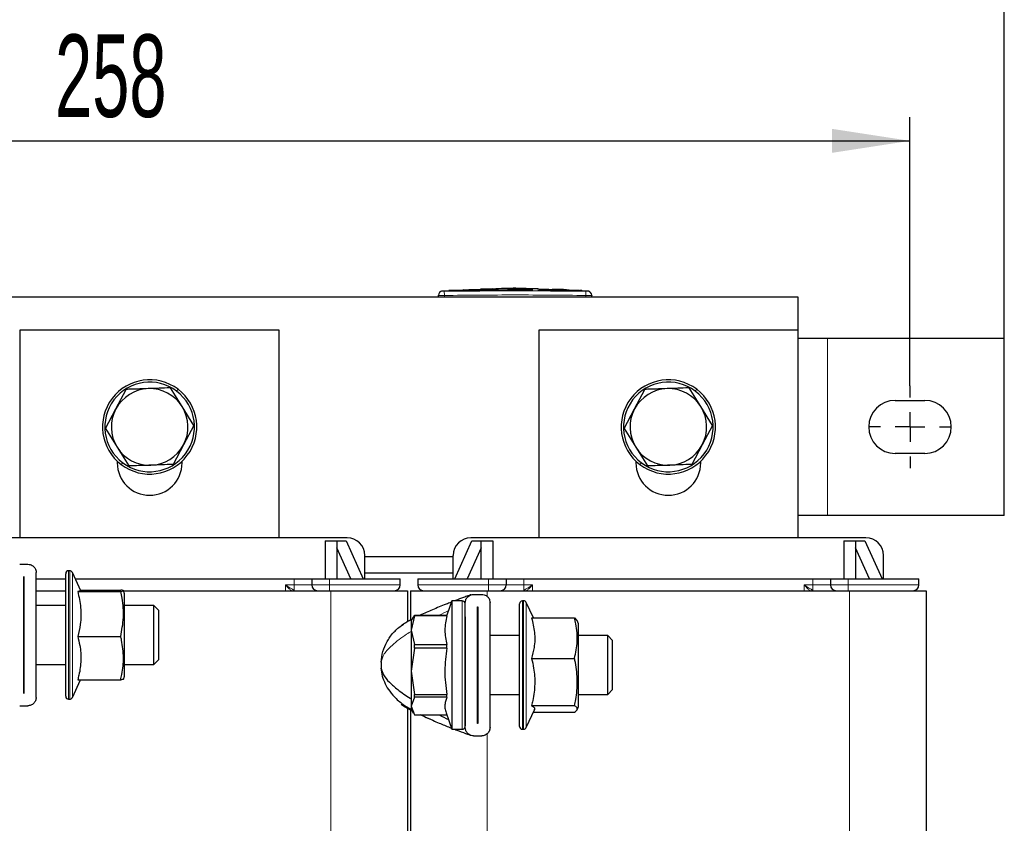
# Model space of a CAD drawing. Header units: millimetres. Extents: x 5 to 418, y 2 to 292.
# Tile 11 of 31: x 104 to 146, y 213 to 247. Entities that reach past the tile are written whole.
import ezdxf

# ---------------------------------------------------------------- set-up
doc = ezdxf.new("R2010")
doc.units = ezdxf.units.MM
doc.layers.add('SLD-0', color=7, linetype='Continuous')
doc.styles.add('SLDTEXTSTYLE0', font='TXT', dxfattribs={"width": 0.605})
doc.dimstyles.new('SLDDIMSTYLE1', dxfattribs={"dimtxt": 3.5, "dimasz": 3.302, "dimexe": 0, "dimexo": 0.0625, "dimgap": 0.875, "dimtad": 1, "dimlfac": 4, "dimrnd": 1e-09, "dimzin": 12, "dimdsep": 46, "dimtxsty": 'SLDTEXTSTYLE0', "dimsah": 1, "dimcen": 0.09, "dimadec": 0, "dimazin": 3, "dimtfac": 1, "dimtofl": 0, "dimtmove": 0, "dimatfit": 3, "dimfxl": 1, "dimfrac": 2, "dimtolj": 1, "dimtzin": 12, "dimarcsym": 0})

# ---------------------------------------------------------------- blocks, each defined once
blk = doc.blocks.new('_D_3')
at = {"layer": 'SLD-0'}
for p, q in [((73.722, 233.136), (73.722, 250.625)), ((146.222, 233.136), (146.222, 250.625)), ((146.222, 249.625), (73.722, 249.625))]:
    blk.add_line(p, q, dxfattribs=at)
for points in [[(73.722, 249.625), (77.024, 249.117), (77.024, 250.133)], [(146.222, 249.625), (142.92, 250.133), (142.92, 249.117)]]:
    blk.add_solid(points, dxfattribs=at)
at = {"layer": 'SLD-0', "insert": (105.962, 254.137), "char_height": 3.5, "attachment_point": 1, "style": 'SLDTEXTSTYLE0'}
blk.add_mtext('290', dxfattribs=at)
blk = doc.blocks.new('_D_4')
at = {"layer": 'SLD-0', "color": 7}
for p, q in [((77.722, 231.136), (77.722, 242.521)), ((142.222, 231.136), (142.222, 242.521)), ((77.722, 241.521), (142.222, 241.521))]:
    blk.add_line(p, q, dxfattribs=at)
for points in [[(77.722, 241.521), (81.024, 241.013), (81.024, 242.029)], [(142.222, 241.521), (138.92, 242.029), (138.92, 241.013)]]:
    blk.add_solid(points, dxfattribs=at)
at = {"layer": 'SLD-0', "color": 7, "insert": (105.962, 246.033), "char_height": 3.5, "attachment_point": 1, "style": 'SLDTEXTSTYLE0'}
blk.add_mtext('258', dxfattribs=at)
blk = doc.blocks.new('SW_CENTERMARKSYMBOL_1')
at = {"layer": 'SLD-0', "color": 0}
for p, q in [((0, 1.25), (0, 1.75)), ((0, 0), (0, 0.625)), ((-1.25, 0), (-1.75, 0)), ((0, 0), (-0.625, 0)), ((0, 0), (0, -0.625)), ((0, 0), (0.625, 0)), ((1.25, 0), (1.75, 0)), ((0, -1.25), (0, -1.75))]:
    blk.add_line(p, q, dxfattribs=at)

msp = doc.modelspace()

# ---------------------------------------------------------------- linework, layer by layer
at = {"color": 7, "linetype": 'Continuous', "lineweight": 25}
for p, q in [((122.6949, 235.1617), (122.3489, 235.1441)), ((123.2447, 235.1885), (122.6609, 235.1686)), ((122.6948, 235.1581), (123.2443, 235.1761)), ((123.2443, 235.1711), (122.6948, 235.1531)), ((122.6948, 235.1581), (122.6948, 235.1531)), ((123.2443, 235.2019), (123.8496, 235.1926)), ((123.2443, 235.1761), (123.2443, 235.1711)), ((123.8496, 235.1876), (123.2676, 235.1966)), ((124.0123, 235.2147), (123.5157, 235.1978)), ((123.8496, 235.1926), (126.2248, 235.2082)), ((126.2248, 235.2032), (123.8496, 235.1876)), ((123.8496, 235.1926), (123.8496, 235.1876)), ((124.5262, 235.2487), (124.0096, 235.2314)), ((125.1489, 235.2627), (126.4435, 235.2515)), ((125.1489, 235.2498), (125.1489, 235.2627)), ((125.6869, 235.253), (125.1489, 235.2577)), ((126.2248, 235.2442), (125.1489, 235.2498)), ((126.2248, 235.2082), (126.2248, 235.2032)), ((126.4435, 235.2515), (126.4435, 235.2369)), ((126.4435, 235.2053), (127.8628, 235.1711)), ((126.4435, 235.2053), (126.4435, 235.2003)), ((127.8628, 235.1661), (126.4435, 235.2003)), ((128.1858, 235.1702), (126.4732, 235.2314)), ((127.0532, 235.2313), (127.0532, 235.2217)), ((127.4885, 235.2119), (127.0532, 235.2313)), ((127.0532, 235.2263), (127.4885, 235.2069)), ((127.0532, 235.2217), (127.4885, 235.2044)), ((127.6479, 235.1965), (127.6479, 235.2015)), ((128.2544, 235.1638), (128.2544, 235.1588)), ((128.5958, 235.1441), (128.2544, 235.1602)), ((137.4724, 234.886), (82.4724, 234.886)), ((122.2224, 234.886), (122.2224, 234.964)), ((128.7224, 234.886), (128.7224, 234.964)), ((137.4724, 233.486), (137.4724, 234.886)), ((104.4724, 233.486), (104.4724, 224.686)), ((115.4724, 233.486), (104.4724, 233.486)), ((115.4724, 224.686), (115.4724, 233.486)), ((126.4724, 233.486), (126.4724, 224.686)), ((137.4724, 233.486), (126.4724, 233.486)), ((137.4724, 224.686), (137.4724, 233.486)), ((138.7224, 233.136), (137.4724, 233.136)), ((146.2224, 233.136), (138.7224, 233.136)), ((146.2224, 225.636), (146.2224, 233.136)), ((108.5377, 230.1492), (108.9783, 230.9775)), ((111.3506, 230.2469), (110.8536, 231.0426)), ((130.5377, 230.1492), (130.9783, 230.9775)), ((133.3506, 230.2469), (132.8536, 231.0426)), ((108.0971, 229.3209), (108.5377, 230.1492)), ((111.8477, 229.4512), (111.3506, 230.2469)), ((130.0971, 229.3209), (130.5377, 230.1492)), ((133.8477, 229.4512), (133.3506, 230.2469)), ((141.5974, 230.511), (142.8474, 230.511)), ((108.0971, 229.3209), (108.5942, 228.5251)), ((111.8477, 229.4512), (111.407, 228.6229)), ((130.0971, 229.3209), (130.5942, 228.5251)), ((133.8477, 229.4512), (133.407, 228.6229)), ((108.5942, 228.5251), (109.0912, 227.7294)), ((111.407, 228.6229), (110.9664, 227.7946)), ((130.5942, 228.5251), (131.0912, 227.7294)), ((133.407, 228.6229), (132.9664, 227.7946)), ((142.8474, 228.261), (141.5974, 228.261)), ((108.5974, 227.9336), (108.5974, 227.861)), ((111.3474, 227.861), (111.3474, 227.9336)), ((130.5974, 227.9336), (130.5974, 227.861)), ((133.3474, 227.861), (133.3474, 227.9336)), ((138.7224, 225.636), (137.4724, 225.636)), ((146.2224, 225.636), (138.7224, 225.636)), ((118.3474, 224.686), (101.5974, 224.686)), ((140.3474, 224.686), (123.5974, 224.686)), ((117.4099, 224.561), (117.4099, 222.936)), ((117.4099, 224.561), (117.9099, 224.561)), ((117.9099, 224.561), (117.9099, 222.936)), ((117.9099, 224.561), (118.3033, 224.561)), ((118.3033, 224.561), (119.0349, 222.936)), ((122.9099, 222.936), (123.6415, 224.561)), ((123.6415, 224.561), (124.0349, 224.561)), ((124.0349, 222.936), (124.0349, 224.561)), ((124.0349, 224.561), (124.5349, 224.561)), ((124.5349, 224.561), (124.5349, 222.936)), ((139.4099, 224.561), (139.4099, 222.936)), ((139.4099, 224.561), (139.9099, 224.561)), ((139.9099, 224.561), (139.9099, 222.936)), ((139.9099, 224.561), (140.3033, 224.561)), ((140.3033, 224.561), (141.0349, 222.936)), ((118.5061, 222.936), (117.9099, 224.2602)), ((119.0974, 222.936), (119.0974, 223.936)), ((119.0974, 223.886), (122.8474, 223.886)), ((122.8474, 222.936), (122.8474, 223.936)), ((124.0349, 224.2602), (123.4387, 222.936)), ((140.5061, 222.936), (139.9099, 224.2602)), ((141.0974, 222.936), (141.0974, 223.936)), ((104.4599, 223.561), (104.8099, 223.561)), ((104.6336, 223.036), (104.6361, 223.036)), ((104.6336, 218.086), (104.6336, 223.036)), ((104.6361, 223.036), (104.6361, 218.086)), ((105.1599, 217.911), (105.1599, 223.211)), ((106.4099, 222.7762), (106.4099, 223.161)), ((106.5803, 223.286), (106.5349, 223.286)), ((107.0563, 222.436), (106.6935, 223.2138)), ((122.8474, 223.186), (119.0974, 223.186)), ((105.1599, 222.936), (106.4099, 222.936)), ((106.4099, 217.961), (106.4099, 222.7762)), ((106.8231, 222.936), (116.0974, 222.936)), ((116.0974, 222.936), (116.8474, 222.936)), ((116.8474, 222.936), (117.5974, 222.936)), ((116.8474, 222.936), (116.8474, 222.686)), ((117.5974, 222.936), (120.5974, 222.936)), ((120.5974, 222.686), (120.5974, 222.936)), ((121.3474, 222.936), (121.3474, 222.686)), ((121.3474, 222.936), (124.3474, 222.936)), ((124.3474, 222.936), (125.0974, 222.936)), ((125.0974, 222.936), (125.0974, 222.686)), ((125.0974, 222.936), (125.8474, 222.936)), ((125.8474, 222.936), (138.0974, 222.936)), ((138.0974, 222.936), (138.8474, 222.936)), ((138.8474, 222.936), (138.8474, 222.686)), ((138.8474, 222.936), (139.5974, 222.936)), ((139.5974, 222.936), (142.5974, 222.936)), ((142.5974, 222.686), (142.5974, 222.936)), ((105.1599, 222.436), (106.4099, 222.436)), ((106.921, 222.4056), (108.7439, 222.4056)), ((107.0427, 222.465), (108.7439, 222.465)), ((108.9099, 222.311), (108.8573, 222.4425)), ((108.8599, 222.436), (117.6599, 222.436)), ((108.9099, 218.811), (108.9099, 222.311)), ((117.6599, 222.436), (120.9099, 222.436)), ((120.9099, 222.436), (120.9099, 221.1172)), ((121.0349, 222.436), (121.0349, 221.1919)), ((121.0349, 222.436), (124.2849, 222.436)), ((123.7099, 222.2843), (124.0599, 222.2843)), ((124.2849, 222.436), (139.6599, 222.436)), ((139.6599, 222.436), (142.9099, 222.436)), ((142.9099, 222.436), (142.9099, 190.936)), ((104.6361, 221.811), (104.6336, 221.811)), ((106.4099, 221.811), (105.1599, 221.811)), ((110.1516, 221.811), (108.9099, 221.811)), ((110.3599, 221.6027), (110.1516, 221.811)), ((110.1516, 221.4516), (110.1516, 221.811)), ((122.7849, 222.0093), (122.5748, 221.395)), ((123.2236, 222.0093), (122.7849, 222.0093)), ((122.7849, 222.0093), (122.7849, 221.4334)), ((123.3599, 216.6343), (123.3599, 221.9343)), ((123.8836, 221.7593), (123.8861, 221.7593)), ((123.8836, 216.8093), (123.8836, 221.7593)), ((123.8861, 221.7593), (123.8861, 216.8093)), ((124.4099, 216.6343), (124.4099, 221.9343)), ((125.6599, 221.6873), (125.6599, 221.8843)), ((125.8303, 222.0093), (125.7849, 222.0093)), ((126.2475, 221.2853), (125.9435, 221.9371)), ((110.1516, 219.311), (110.1516, 221.4516)), ((110.3599, 219.5193), (110.3599, 221.6027)), ((121.2024, 221.3736), (121.0599, 220.763)), ((121.1691, 221.308), (121.2024, 221.395)), ((121.2024, 221.3736), (121.2024, 221.395)), ((121.2024, 221.395), (122.5786, 221.395)), ((122.5786, 221.3736), (121.2024, 221.3736)), ((122.5786, 221.3736), (122.5786, 221.395)), ((122.7849, 221.4334), (122.7849, 216.5593)), ((125.6599, 216.6843), (125.6599, 221.6873)), ((120.6351, 220.9529), (120.7356, 221.0215)), ((121.0956, 221.2211), (120.9728, 221.1595)), ((121.1516, 221.3181), (121.0599, 221.1593)), ((121.0599, 221.1593), (121.0599, 220.763)), ((126.171, 221.2853), (127.9939, 221.2853)), ((127.9939, 221.2853), (128.0977, 221.1756)), ((128.1599, 221.0343), (128.1026, 221.1776)), ((128.1599, 217.5343), (128.1599, 221.0343)), ((121.0599, 220.763), (121.2024, 220.1525)), ((121.0599, 220.763), (121.0599, 219.0253)), ((123.8861, 220.5343), (123.8836, 220.5343)), ((125.6599, 220.5343), (124.4099, 220.5343)), ((129.4016, 220.5343), (128.1599, 220.5343)), ((129.6099, 220.3259), (129.4016, 220.5343)), ((129.4016, 220.2701), (129.4016, 220.5343)), ((106.921, 220.5016), (108.7439, 220.5016)), ((121.2024, 220.0089), (121.2024, 220.1525)), ((121.2024, 220.1525), (122.5786, 220.1525)), ((122.5786, 220.0089), (122.5786, 220.1525)), ((129.4016, 218.0343), (129.4016, 220.2701)), ((129.6099, 218.2426), (129.6099, 220.3259)), ((121.2024, 220.0089), (121.0599, 219.0253)), ((122.5786, 220.0089), (121.2024, 220.0089)), ((104.6336, 219.311), (104.6361, 219.311)), ((105.1599, 219.311), (106.4099, 219.311)), ((108.9099, 219.311), (110.1516, 219.311)), ((110.1516, 219.311), (110.3599, 219.5193)), ((126.171, 219.5688), (127.9939, 219.5688)), ((119.8486, 218.8133), (119.789, 219.1548)), ((121.0599, 219.0253), (121.2024, 218.0417)), ((121.0599, 219.0253), (121.0599, 217.5466)), ((106.6935, 217.9082), (107.0427, 218.657)), ((106.921, 218.657), (108.7439, 218.657)), ((108.8573, 218.6796), (108.9099, 218.811)), ((104.6361, 218.086), (104.6336, 218.086)), ((121.2024, 218.0417), (122.5786, 218.0417)), ((121.2024, 217.9196), (121.2024, 218.0417)), ((122.5786, 217.9196), (122.5786, 218.0417)), ((123.8836, 218.0343), (123.8861, 218.0343)), ((124.4099, 218.0343), (125.6599, 218.0343)), ((128.1599, 218.0343), (129.4016, 218.0343)), ((129.4016, 218.0343), (129.6099, 218.2426)), ((106.5349, 217.836), (106.5803, 217.836)), ((120.7356, 217.5471), (120.6351, 217.6157)), ((121.2024, 217.9196), (121.0599, 217.5466)), ((122.5786, 217.9196), (121.2024, 217.9196)), ((104.4599, 217.561), (104.8099, 217.561)), ((120.795, 217.5201), (120.7356, 217.5471)), ((120.8935, 217.4556), (120.9728, 217.4091)), ((120.9099, 217.446), (120.9099, 195.8704)), ((121.0349, 217.3766), (121.0349, 195.801)), ((121.0599, 217.5466), (121.2024, 217.1736)), ((121.0599, 217.5466), (121.0599, 217.4093)), ((121.0599, 217.4093), (121.1516, 217.2505)), ((121.2024, 217.1736), (122.5748, 217.1736)), ((122.5453, 217.2597), (122.7849, 216.5593)), ((125.9435, 216.6315), (126.3063, 217.4093)), ((126.171, 217.5678), (127.9939, 217.5678)), ((126.2475, 217.2833), (127.9939, 217.2833)), ((128.1026, 217.391), (128.1599, 217.5343)), ((123.8861, 216.8093), (123.8836, 216.8093)), ((122.7849, 216.5593), (123.2236, 216.5593)), ((125.7849, 216.5593), (125.8303, 216.5593)), ((123.7099, 216.2843), (124.0599, 216.2843))]:
    msp.add_line(p, q, dxfattribs=at)
at = {"color": 7, "linetype": 'Continuous', "lineweight": 18}
for p, q in [((122.4703, 235.139), (122.4724, 234.964)), ((127.4885, 235.2119), (127.4885, 235.2069)), ((127.8628, 235.1711), (127.8628, 235.1661)), ((128.4745, 235.139), (128.4724, 234.964)), ((122.4724, 234.886), (122.4724, 234.964)), ((128.4724, 234.886), (128.4724, 234.964)), ((138.7224, 225.636), (138.7224, 233.136)), ((111.1168, 230.9027), (111.1771, 230.9825)), ((133.1168, 230.9027), (133.1771, 230.9825)), ((108.828, 227.8693), (108.7677, 227.7895)), ((130.828, 227.8693), (130.7677, 227.7895)), ((106.5349, 223.286), (106.5349, 222.8827)), ((106.5803, 222.8827), (106.5803, 223.286)), ((106.6935, 223.2138), (106.6935, 222.8212)), ((106.5349, 222.8827), (106.5349, 217.836)), ((106.5803, 217.836), (106.5803, 222.8827)), ((106.6935, 222.8212), (106.6935, 217.9082)), ((116.0974, 222.686), (115.7314, 222.686)), ((115.7314, 222.686), (115.7314, 222.436)), ((116.0974, 222.686), (116.0974, 222.936)), ((116.8474, 222.686), (116.0974, 222.686)), ((116.0974, 222.686), (116.0974, 222.4592)), ((116.8474, 222.686), (117.5974, 222.686)), ((117.5974, 222.936), (117.5974, 222.686)), ((117.5974, 222.686), (120.5974, 222.686)), ((117.5974, 222.686), (117.5974, 222.436)), ((124.3474, 222.686), (121.3474, 222.686)), ((124.3474, 222.936), (124.3474, 222.686)), ((124.3474, 222.686), (124.3474, 222.436)), ((125.0974, 222.686), (124.3474, 222.686)), ((125.8474, 222.686), (125.0974, 222.686)), ((125.8474, 222.936), (125.8474, 222.686)), ((125.8474, 222.4592), (125.8474, 222.686)), ((126.2134, 222.686), (125.8474, 222.686)), ((126.2134, 222.436), (126.2134, 222.686)), ((138.0974, 222.686), (137.7314, 222.686)), ((137.7314, 222.686), (137.7314, 222.436)), ((138.0974, 222.686), (138.0974, 222.936)), ((138.8474, 222.686), (138.0974, 222.686)), ((138.0974, 222.686), (138.0974, 222.4592)), ((138.8474, 222.686), (139.5974, 222.686)), ((139.5974, 222.936), (139.5974, 222.686)), ((139.5974, 222.686), (142.5974, 222.686)), ((139.5974, 222.686), (139.5974, 222.436)), ((117.6599, 222.436), (117.6599, 196.8793)), ((124.2849, 222.436), (124.2849, 222.196)), ((139.6599, 222.436), (139.6599, 194.8341)), ((123.2236, 222.0093), (123.2236, 221.4334)), ((125.7849, 222.0093), (125.7849, 221.8028)), ((125.7849, 221.8028), (125.7849, 216.5593)), ((125.8303, 221.8028), (125.8303, 222.0093)), ((125.8303, 216.5593), (125.8303, 221.8028)), ((125.9435, 221.9371), (125.9435, 221.7361)), ((123.2236, 221.4334), (123.2236, 216.5593)), ((125.9435, 221.7361), (125.9435, 216.6315)), ((124.2849, 216.3677), (124.2849, 190.936))]:
    msp.add_line(p, q, dxfattribs=at)
at = {"color": 7, "linetype": 'Continuous', "lineweight": 25}
for centre, radius, start, end in [((122.3974, 234.9718), 0.175, 93.30836, 180.0017), ((128.5474, 234.9718), 0.175, 359.99828, 86.65876), ((109.9724, 229.386), 2, 52.96306, 232.96306), ((131.9724, 229.386), 2, 52.96306, 232.96306), ((109.9724, 229.386), 1.9, 52.96306, 232.96306), ((109.9724, 229.386), 1.625, 91.9896, 151.9896), ((109.9724, 229.386), 2, 232.96306, 52.96306), ((109.9724, 229.386), 1.625, 31.9896, 91.9896), ((131.9724, 229.386), 1.9, 52.96306, 232.96306), ((131.9724, 229.386), 1.625, 91.9896, 151.9896), ((131.9724, 229.386), 2, 232.96306, 52.96306), ((131.9724, 229.386), 1.625, 31.9896, 91.9896), ((109.9724, 229.386), 1.9, 232.96306, 52.96306), ((131.9724, 229.386), 1.9, 232.96306, 52.96306), ((109.9724, 229.386), 1.625, 151.9896, 211.9896), ((109.9724, 229.386), 1.625, 331.9896, 31.9896), ((131.9724, 229.386), 1.625, 151.9896, 211.9896), ((131.9724, 229.386), 1.625, 331.9896, 31.9896), ((141.5974, 229.386), 1.125, 90, 270), ((142.8474, 229.386), 1.125, 270, 90), ((109.9724, 229.386), 1.625, 211.9896, 271.9896), ((109.9724, 229.386), 1.625, 271.9896, 331.9896), ((131.9724, 229.386), 1.625, 211.9896, 271.9896), ((131.9724, 229.386), 1.625, 271.9896, 331.9896), ((109.9724, 227.861), 1.375, 180, 0), ((131.9724, 227.861), 1.375, 180, 0), ((118.3474, 223.936), 0.75, 0, 90), ((123.5974, 223.936), 0.75, 90, 180), ((140.3474, 223.936), 0.75, 0, 90), ((106.5349, 223.161), 0.125, 90, 180), ((106.5803, 223.161), 0.125, 25, 90), ((117.0974, 222.686), 0.25, 180, 270), ((120.3474, 222.686), 0.25, 270, 0), ((121.5974, 222.686), 0.25, 180, 270), ((124.8474, 222.686), 0.25, 270, 0), ((139.0974, 222.686), 0.25, 180, 270), ((142.3474, 222.686), 0.25, 270, 0), ((123.2236, 221.873), 0.1362, 0, 90), ((125.7849, 221.8843), 0.125, 90, 180), ((125.8303, 221.8843), 0.125, 25, 90), ((121.8474, 219.2843), 2.0625, 176.4, 183.6), ((106.5349, 217.961), 0.125, 180, 270), ((106.5803, 217.961), 0.125, 270, 335), ((123.2236, 216.6955), 0.1363, 270, 0), ((125.7849, 216.6843), 0.125, 180, 270), ((125.8303, 216.6843), 0.125, 270, 335)]:
    msp.add_arc(centre, radius, start, end, dxfattribs=at)
at = {"color": 7, "linetype": 'Continuous', "lineweight": 18}
for centre, radius, start, end in [((122.3974, 234.964), 0.175, 90.9905, 179.99805), ((128.5474, 234.964), 0.175, 0.00195, 89.00993), ((116.1206, 222.3809), 0.0816, 106.49045, 137.58827), ((125.8242, 222.3809), 0.0816, 42.41173, 73.50955), ((138.1206, 222.3809), 0.0816, 106.49045, 137.58827)]:
    msp.add_arc(centre, radius, start, end, dxfattribs=at)
for points, knots in [([(122.3874, 235.1456), (122.3872, 235.1458), (122.3867, 235.1462), (122.3914, 235.1418), (122.3944, 235.1389)], [0, 0, 0, 0, 0.3621246, 1, 1, 1, 1]), ([(122.3944, 235.1389), (122.3948, 235.1389), (122.3959, 235.1387), (122.4051, 235.1386), (122.4223, 235.1386), (122.4448, 235.1387), (122.4618, 235.1389), (122.4703, 235.139)], [0, 0, 0, 0, 0.1406569, 0.35550383, 0.57103286, 0.78617163, 1, 1, 1, 1]), ([(122.4703, 235.139), (123.4711, 235.1478), (125.4725, 235.1656), (127.4739, 235.1478), (128.4745, 235.139)], [0, 0, 0, 0, 0.50003916, 1, 1, 1, 1]), ([(128.4745, 235.139), (128.4801, 235.1389), (128.4941, 235.1388), (128.5152, 235.1386), (128.5344, 235.1386), (128.5476, 235.1387), (128.5495, 235.1389), (128.5504, 235.1389)], [0, 0, 0, 0, 0.14056682, 0.35532754, 0.57084354, 0.78604362, 1, 1, 1, 1]), ([(128.5504, 235.1389), (128.5536, 235.142), (128.5583, 235.1464), (128.5576, 235.1458), (128.5574, 235.1456)], [0, 0, 0, 0, 0.6810033, 1, 1, 1, 1]), ([(122.4724, 234.964), (122.4443, 234.9639), (122.3881, 234.9637), (122.3132, 234.9636), (122.2566, 234.9637), (122.2267, 234.9638), (122.2236, 234.9639), (122.2224, 234.964)], [0, 0, 0, 0, 0.2146723, 0.429352, 0.6440261, 0.8586954, 1, 1, 1, 1]), ([(128.4724, 234.964), (127.4725, 234.9736), (125.4725, 234.9929), (123.4725, 234.9736), (122.4724, 234.964)], [0, 0, 0, 0, 0.499961, 1, 1, 1, 1]), ([(128.7224, 234.964), (128.7196, 234.9639), (128.7141, 234.9637), (128.671, 234.9636), (128.6076, 234.9637), (128.5373, 234.9638), (128.4908, 234.9639), (128.4724, 234.964)], [0, 0, 0, 0, 0.2146728, 0.4293525, 0.6440267, 0.8586958, 1, 1, 1, 1]), ([(115.9846, 222.436), (115.9817, 222.4385), (115.954, 222.4623), (115.8687, 222.5465), (115.7851, 222.6314), (115.7314, 222.686)], [0, 0, 0, 0, 0.0400136, 0.3834143, 1, 1, 1, 1]), ([(116.0974, 222.4592), (116.0736, 222.472), (116.0201, 222.5006), (115.8967, 222.5781), (115.796, 222.6438), (115.7314, 222.686)], [0, 0, 0, 0, 0.22350737, 0.50146498, 1, 1, 1, 1]), ([(126.2134, 222.686), (126.1487, 222.6438), (126.048, 222.5781), (125.9247, 222.5006), (125.8712, 222.472), (125.8474, 222.4592)], [0, 0, 0, 0, 0.49853508, 0.77650019, 1, 1, 1, 1]), ([(126.2134, 222.686), (126.1597, 222.6314), (126.0761, 222.5465), (125.9908, 222.4623), (125.9631, 222.4385), (125.9602, 222.436)], [0, 0, 0, 0, 0.61658637, 0.95997837, 1, 1, 1, 1]), ([(137.9846, 222.436), (137.9817, 222.4385), (137.954, 222.4623), (137.8687, 222.5465), (137.7851, 222.6314), (137.7314, 222.686)], [0, 0, 0, 0, 0.0400136, 0.3834143, 1, 1, 1, 1]), ([(138.0974, 222.4592), (138.0736, 222.472), (138.0201, 222.5006), (137.8967, 222.5781), (137.796, 222.6438), (137.7314, 222.686)], [0, 0, 0, 0, 0.22350737, 0.50146498, 1, 1, 1, 1]), ([(122.6429, 221.5941), (122.51, 221.5303), (122.3771, 221.4664), (122.2461, 221.395), (122.2461, 221.395)], [0, 0, 0, 0, 0.9994465, 1, 1, 1, 1]), ([(121.0891, 220.7267), (121.0159, 220.6824), (120.7148, 220.5), (120.3116, 220.1827), (119.9037, 219.7892), (119.8246, 219.5303), (119.789, 219.4138)], [0, 0, 0, 0, 0.1264807, 0.5200027, 0.7839907, 1, 1, 1, 1])]:
    msp.add_open_spline(points, degree=3, knots=knots, dxfattribs=at)
at = {"color": 7, "linetype": 'Continuous', "lineweight": 25}
for points, knots in [([(126.0955, 235.2449), (125.8999, 235.2544), (125.377, 235.2799), (124.8541, 235.2506), (124.5268, 235.2323)], [0, 0, 0, 0, 0.3740413, 1, 1, 1, 1]), ([(127.6468, 235.2018), (127.643, 235.2024), (127.6354, 235.2034), (127.6026, 235.2057), (127.5583, 235.2083), (127.5176, 235.2105), (127.4941, 235.2117), (127.4885, 235.2119)], [0, 0, 0, 0, 0.2313819, 0.4629549, 0.6947611, 0.9267657, 1, 1, 1, 1]), ([(127.4885, 235.2069), (127.5064, 235.206), (127.5423, 235.2042), (127.5902, 235.2015), (127.6259, 235.1991), (127.646, 235.1973), (127.6459, 235.1967), (127.6458, 235.1965)], [0, 0, 0, 0, 0.2150885, 0.4301767, 0.6452497, 0.8601714, 1, 1, 1, 1]), ([(127.4885, 235.2044), (127.5064, 235.2037), (127.5422, 235.2023), (127.5901, 235.201), (127.6258, 235.2005), (127.646, 235.2006), (127.6459, 235.2012), (127.6458, 235.2015)], [0, 0, 0, 0, 0.2147891, 0.4295851, 0.6442208, 0.8587329, 1, 1, 1, 1]), ([(127.8628, 235.1711), (127.9104, 235.1697), (128.0056, 235.1671), (128.1317, 235.165), (128.2137, 235.1639), (128.2442, 235.1638), (128.2544, 235.1638)], [0, 0, 0, 0, 0.2851253, 0.5702516, 0.8553553, 1, 1, 1, 1]), ([(128.2544, 235.1588), (128.2321, 235.1589), (128.1874, 235.1592), (128.072, 235.161), (127.9583, 235.1632), (127.8869, 235.1653), (127.8628, 235.1661)], [0, 0, 0, 0, 0.285052, 0.570102, 0.8551915, 1, 1, 1, 1]), ([(128.2544, 235.1638), (128.2796, 235.1637), (128.3299, 235.1635), (128.3158, 235.166), (128.253, 235.1702), (128.2226, 235.1722)], [0, 0, 0, 0, 0.3407821, 0.6815687, 1, 1, 1, 1]), ([(128.3098, 235.1599), (128.3123, 235.1595), (128.3207, 235.1582), (128.2819, 235.1585), (128.2544, 235.1588)], [0, 0, 0, 0, 0.2906381, 1, 1, 1, 1]), ([(122.2224, 234.964), (122.2224, 234.9669), (122.2224, 234.9716), (122.2224, 234.9711), (122.2224, 234.9709)], [0, 0, 0, 0, 0.6377978, 1, 1, 1, 1]), ([(128.7224, 234.9709), (128.7224, 234.9711), (128.7224, 234.9718), (128.7224, 234.9671), (128.7224, 234.964)], [0, 0, 0, 0, 0.3187816, 1, 1, 1, 1]), ([(109.916, 231.01), (109.6786, 231.0018), (109.364, 230.9909), (109.0543, 230.9801), (108.9783, 230.9775)], [0, 0, 0, 0, 0.75467667, 1, 1, 1, 1]), ([(110.8536, 231.0426), (110.8439, 231.0423), (110.5348, 231.0315), (110.2205, 231.0206), (109.916, 231.01)], [0, 0, 0, 0, 0.031485, 1, 1, 1, 1]), ([(131.916, 231.01), (131.6786, 231.0018), (131.364, 230.9909), (131.0543, 230.9801), (130.9783, 230.9775)], [0, 0, 0, 0, 0.7546767, 1, 1, 1, 1]), ([(132.8536, 231.0426), (132.8439, 231.0423), (132.5348, 231.0315), (132.2205, 231.0206), (131.916, 231.01)], [0, 0, 0, 0, 0.031485, 1, 1, 1, 1]), ([(110.0288, 227.762), (109.7914, 227.7537), (109.4768, 227.7428), (109.1672, 227.7321), (109.0912, 227.7294)], [0, 0, 0, 0, 0.7546767, 1, 1, 1, 1]), ([(110.9664, 227.7946), (110.9567, 227.7942), (110.6477, 227.7835), (110.3333, 227.7726), (110.0288, 227.762)], [0, 0, 0, 0, 0.031485, 1, 1, 1, 1]), ([(132.0288, 227.762), (131.7914, 227.7537), (131.4768, 227.7428), (131.1672, 227.7321), (131.0912, 227.7294)], [0, 0, 0, 0, 0.7546767, 1, 1, 1, 1]), ([(132.9664, 227.7946), (132.9567, 227.7942), (132.6477, 227.7835), (132.3333, 227.7726), (132.0288, 227.762)], [0, 0, 0, 0, 0.031485, 1, 1, 1, 1]), ([(104.8099, 223.561), (104.8424, 223.5583), (104.9072, 223.5529), (105.0024, 223.5093), (105.0905, 223.4326), (105.1495, 223.3269), (105.1567, 223.2464), (105.1599, 223.211)], [0, 0, 0, 0, 0.1547613, 0.3088456, 0.5207845, 0.7892573, 1, 1, 1, 1]), ([(107.0386, 222.4367), (107.041, 222.4316), (107.0461, 222.4211), (106.9635, 222.4109), (106.921, 222.4056)], [0, 0, 0, 0, 0.4858381, 1, 1, 1, 1]), ([(106.921, 222.4056), (106.9718, 222.179), (107.0748, 221.719), (107.0545, 221.0722), (106.9605, 220.6706), (106.921, 220.5016)], [0, 0, 0, 0, 0.3599184, 0.7307359, 1, 1, 1, 1]), ([(108.7439, 222.4056), (108.7931, 222.4139), (108.893, 222.4306), (108.841, 222.4507), (108.7638, 222.4621), (108.7439, 222.465)], [0, 0, 0, 0, 0.4185551, 0.8501605, 1, 1, 1, 1]), ([(108.7439, 220.5016), (108.7931, 220.7661), (108.893, 221.3033), (108.841, 221.9467), (108.7638, 222.3116), (108.7439, 222.4056)], [0, 0, 0, 0, 0.4185551, 0.8501605, 1, 1, 1, 1]), ([(117.0974, 222.436), (117.1041, 222.436), (117.1145, 222.436), (117.1767, 222.436), (117.2413, 222.436), (117.3209, 222.436), (117.4374, 222.436), (117.5345, 222.436), (117.5974, 222.436)], [0, 0, 0, 0, 0.2394429, 0.3696359, 0.4999999, 0.6301929, 0.7605571, 1, 1, 1, 1]), ([(117.5974, 222.436), (117.7651, 222.436), (118.1106, 222.436), (118.6231, 222.436), (119.116, 222.436), (119.5557, 222.436), (119.9134, 222.436), (120.1671, 222.436), (120.3201, 222.436), (120.3385, 222.436), (120.3474, 222.436)], [0, 0, 0, 0, 0.116516, 0.2400113, 0.3686408, 0.5, 0.6313592, 0.7599887, 0.883484, 1, 1, 1, 1]), ([(121.5974, 222.436), (121.6063, 222.436), (121.6247, 222.436), (121.7777, 222.436), (122.0314, 222.436), (122.3891, 222.436), (122.8288, 222.436), (123.3216, 222.436), (123.8342, 222.436), (124.1797, 222.436), (124.3474, 222.436)], [0, 0, 0, 0, 0.116516, 0.2400113, 0.3686408, 0.5, 0.6313592, 0.7599887, 0.883484, 1, 1, 1, 1]), ([(123.6018, 222.2671), (123.601, 222.2668), (123.5991, 222.2661), (123.5633, 222.2533), (123.4581, 222.2154), (123.2427, 222.136), (123.0496, 222.0642), (122.9218, 222.0142), (122.9092, 222.0093)], [0, 0, 0, 0, 0.0309795, 0.0734303, 0.2533503, 0.5111429, 0.9518996, 1, 1, 1, 1]), ([(123.3599, 221.9343), (123.3655, 221.9818), (123.3769, 222.078), (123.4573, 222.188), (123.5568, 222.2542), (123.641, 222.281), (123.6915, 222.2834), (123.7099, 222.2843)], [0, 0, 0, 0, 0.28334622, 0.57313866, 0.75833887, 0.91189666, 1, 1, 1, 1]), ([(124.0599, 222.2843), (124.0924, 222.2816), (124.1572, 222.2762), (124.2524, 222.2325), (124.3405, 222.1558), (124.3995, 222.0501), (124.4067, 221.9697), (124.4099, 221.9343)], [0, 0, 0, 0, 0.1547613, 0.3088456, 0.5207845, 0.7892573, 1, 1, 1, 1]), ([(124.3474, 222.436), (124.4103, 222.436), (124.5073, 222.436), (124.6239, 222.436), (124.7034, 222.436), (124.768, 222.436), (124.8303, 222.436), (124.8407, 222.436), (124.8474, 222.436)], [0, 0, 0, 0, 0.2394429, 0.3696359, 0.4999999, 0.6301929, 0.7605571, 1, 1, 1, 1]), ([(139.0974, 222.436), (139.1041, 222.436), (139.1145, 222.436), (139.1767, 222.436), (139.2413, 222.436), (139.3209, 222.436), (139.4374, 222.436), (139.5345, 222.436), (139.5974, 222.436)], [0, 0, 0, 0, 0.2394429, 0.3696359, 0.4999999, 0.6301929, 0.7605571, 1, 1, 1, 1]), ([(139.5974, 222.436), (139.7651, 222.436), (140.1106, 222.436), (140.6231, 222.436), (141.116, 222.436), (141.5557, 222.436), (141.9134, 222.436), (142.1671, 222.436), (142.3201, 222.436), (142.3385, 222.436), (142.3474, 222.436)], [0, 0, 0, 0, 0.116516, 0.2400113, 0.3686408, 0.5, 0.6313592, 0.7599887, 0.883484, 1, 1, 1, 1]), ([(122.7657, 221.9533), (122.6914, 221.9244), (122.4244, 221.8207), (121.9758, 221.637), (121.6177, 221.474), (121.4442, 221.395)], [0, 0, 0, 0, 0.1659122, 0.5956432, 1, 1, 1, 1]), ([(122.5786, 221.3736), (122.5552, 221.2727), (122.5083, 221.0702), (122.4872, 220.7637), (122.5082, 220.4565), (122.555, 220.254), (122.5786, 220.1525)], [0, 0, 0, 0, 0.2492573, 0.4999998, 0.7491478, 1, 1, 1, 1]), ([(121.0963, 221.2224), (121.0787, 221.214), (120.914, 221.1361), (120.7666, 221.0393), (120.6351, 220.9529)], [0, 0, 0, 0, 0.1071919, 1, 1, 1, 1]), ([(123.3599, 221.3259), (123.3599, 221.2222), (123.3599, 221.0086), (123.3599, 220.5984), (123.3599, 220.1248), (123.3599, 219.6047), (123.3599, 219.0715), (123.3599, 218.5578), (123.3599, 218.0921), (123.3599, 217.6837), (123.3599, 217.3302), (123.3599, 217.034), (123.3599, 216.8196), (123.3599, 216.7037), (123.3599, 216.7074), (123.3599, 216.7088)], [0, 0, 0, 0, 0.07381592, 0.15205339, 0.2335435, 0.31676295, 0.39998239, 0.4814725, 0.55970997, 0.63352589, 0.70734182, 0.78557928, 0.86706939, 0.95028884, 1, 1, 1, 1]), ([(126.171, 221.2853), (126.2218, 221.081), (126.3248, 220.6663), (126.3045, 220.0832), (126.2105, 219.7211), (126.171, 219.5688)], [0, 0, 0, 0, 0.3599184, 0.7307359, 1, 1, 1, 1]), ([(127.9939, 219.5688), (128.0431, 219.8072), (128.143, 220.2915), (128.091, 220.8715), (128.0138, 221.2005), (127.9939, 221.2853)], [0, 0, 0, 0, 0.4185551, 0.8501605, 1, 1, 1, 1]), ([(106.921, 220.5016), (106.953, 220.3731), (107.0355, 220.042), (107.0772, 219.488), (107.0101, 218.9997), (106.9385, 218.7242), (106.921, 218.657)], [0, 0, 0, 0, 0.2117147, 0.5452693, 0.8891016, 1, 1, 1, 1]), ([(108.7439, 218.657), (108.761, 218.7345), (108.8301, 219.0465), (108.8859, 219.6108), (108.8228, 220.151), (108.7562, 220.4469), (108.7439, 220.5016)], [0, 0, 0, 0, 0.127436, 0.5131083, 0.9099447, 1, 1, 1, 1]), ([(122.5786, 220.0089), (122.5555, 219.8485), (122.5091, 219.5267), (122.4872, 219.0353), (122.5073, 218.5382), (122.5548, 218.2076), (122.5786, 218.0417)], [0, 0, 0, 0, 0.2459077, 0.4932347, 0.7457262, 1, 1, 1, 1]), ([(126.171, 219.5688), (126.203, 219.4293), (126.2855, 219.0702), (126.3272, 218.4693), (126.2601, 217.9395), (126.1885, 217.6407), (126.171, 217.5678)], [0, 0, 0, 0, 0.2117147, 0.5452693, 0.8891016, 1, 1, 1, 1]), ([(127.9939, 217.5678), (128.011, 217.6519), (128.0801, 217.9904), (128.1359, 218.6024), (128.0728, 219.1885), (128.0062, 219.5094), (127.9939, 219.5688)], [0, 0, 0, 0, 0.127436, 0.5131083, 0.9099447, 1, 1, 1, 1]), ([(119.789, 219.1548), (119.8151, 219.0571), (119.8724, 218.8433), (120.1463, 218.5407), (120.529, 218.2121), (120.8488, 217.9817), (121.0471, 217.8616), (121.0599, 217.8538)], [0, 0, 0, 0, 0.1832859, 0.4011838, 0.6522461, 0.9775683, 1, 1, 1, 1]), ([(108.8429, 218.6853), (108.838, 218.6788), (108.8309, 218.6693), (108.7647, 218.66), (108.7439, 218.657)], [0, 0, 0, 0, 0.6855052, 1, 1, 1, 1]), ([(119.8377, 218.8199), (119.8748, 218.7077), (119.9481, 218.4862), (120.1557, 218.1497), (120.4459, 217.8228), (120.7626, 217.5793), (120.9839, 217.4495), (121.0637, 217.4026)], [0, 0, 0, 0, 0.1884157, 0.372053, 0.5811958, 0.848903, 1, 1, 1, 1]), ([(105.1599, 217.911), (105.1543, 217.8635), (105.1429, 217.7673), (105.0624, 217.6573), (104.963, 217.5911), (104.8788, 217.5643), (104.8283, 217.5619), (104.8099, 217.561)], [0, 0, 0, 0, 0.2833462, 0.5731387, 0.7583389, 0.9118967, 1, 1, 1, 1]), ([(121.0972, 217.3458), (121.0793, 217.3543), (120.9143, 217.4323), (120.7666, 217.5293), (120.6351, 217.6157)], [0, 0, 0, 0, 0.10884096, 1, 1, 1, 1]), ([(122.5786, 217.9196), (122.5554, 217.8587), (122.5089, 217.7367), (122.4879, 217.5504), (122.5019, 217.3912), (122.5371, 217.2949), (122.5494, 217.2611)], [0, 0, 0, 0, 0.27874512, 0.55909907, 0.84530713, 1, 1, 1, 1]), ([(121.9995, 216.9361), (121.8611, 216.9921), (121.6774, 217.0663), (121.5005, 217.1523), (121.4568, 217.1736)], [0, 0, 0, 0, 0.7530243, 1, 1, 1, 1]), ([(121.4904, 217.1736), (121.5371, 217.1494), (121.768, 217.0298), (122.1548, 216.865), (122.5356, 216.7052), (122.7256, 216.6318), (122.7654, 216.6164)], [0, 0, 0, 0, 0.1103217, 0.5455438, 0.9047993, 1, 1, 1, 1]), ([(122.2461, 217.1736), (122.2461, 217.1735), (122.3771, 217.1021), (122.51, 217.0383), (122.6429, 216.9745)], [0, 0, 0, 0, 0.0005535, 1, 1, 1, 1]), ([(126.171, 217.5678), (126.2261, 217.5339), (126.3203, 217.4761), (126.2927, 217.4172), (126.2814, 217.3928)], [0, 0, 0, 0, 0.5860264, 1, 1, 1, 1]), ([(127.9939, 217.2833), (128.0431, 217.3228), (128.143, 217.4031), (128.091, 217.4992), (128.0138, 217.5538), (127.9939, 217.5678)], [0, 0, 0, 0, 0.4185551, 0.8501605, 1, 1, 1, 1]), ([(122.9121, 216.5593), (122.9725, 216.5356), (123.1598, 216.4623), (123.384, 216.3799), (123.5463, 216.3211), (123.5896, 216.3057), (123.601, 216.3016), (123.6016, 216.3013), (123.6018, 216.3012)], [0, 0, 0, 0, 0.2295108, 0.7121506, 0.8872494, 0.9527524, 0.9801488, 1, 1, 1, 1]), ([(123.7099, 216.2843), (123.6774, 216.287), (123.6126, 216.2923), (123.5174, 216.336), (123.4293, 216.4127), (123.3703, 216.5184), (123.3631, 216.5989), (123.3599, 216.6343)], [0, 0, 0, 0, 0.1547613, 0.3088456, 0.5207845, 0.7892573, 1, 1, 1, 1]), ([(124.4099, 216.6343), (124.4043, 216.5867), (124.3929, 216.4906), (124.3124, 216.3806), (124.213, 216.3144), (124.1288, 216.2876), (124.0783, 216.2852), (124.0599, 216.2843)], [0, 0, 0, 0, 0.2833462, 0.5731387, 0.7583389, 0.9118967, 1, 1, 1, 1])]:
    msp.add_open_spline(points, degree=3, knots=knots, dxfattribs=at)
msp.add_open_spline([(119.789, 219.4138), (119.808, 219.5641), (119.8461, 219.8649), (120.0273, 220.2849), (120.2848, 220.6629), (120.5183, 220.8562), (120.6351, 220.9529)], degree=3, dxfattribs=at)

# ---------------------------------------------------------------- block references
at = {"layer": 'SLD-0'}
msp.add_blockref('SW_CENTERMARKSYMBOL_1', (142.2224, 229.386), dxfattribs=at)

# ---------------------------------------------------------------- dimensions: what is measured, and where the dimension line sits
dim = msp.add_linear_dim(base=(73.7224, 249.6248), p1=(146.2224, 233.136), p2=(73.7224, 233.136), dimstyle='SLDDIMSTYLE1', dxfattribs=at)
dim.commit()
dim.dimension.update_dxf_attribs({"geometry": '_D_3', "text_midpoint": (109.9724, 249.6248), "dimtype": 160})
at = {"layer": 'SLD-0', "color": 7}
dim = msp.add_linear_dim(base=(142.2224, 241.5208), p1=(77.7224, 231.136), p2=(142.2224, 231.136), dimstyle='SLDDIMSTYLE1', dxfattribs=at)
dim.commit()
dim.dimension.update_dxf_attribs({"geometry": '_D_4', "text_midpoint": (109.9724, 241.5208), "dimtype": 160})

doc.saveas('drawing.dxf')
